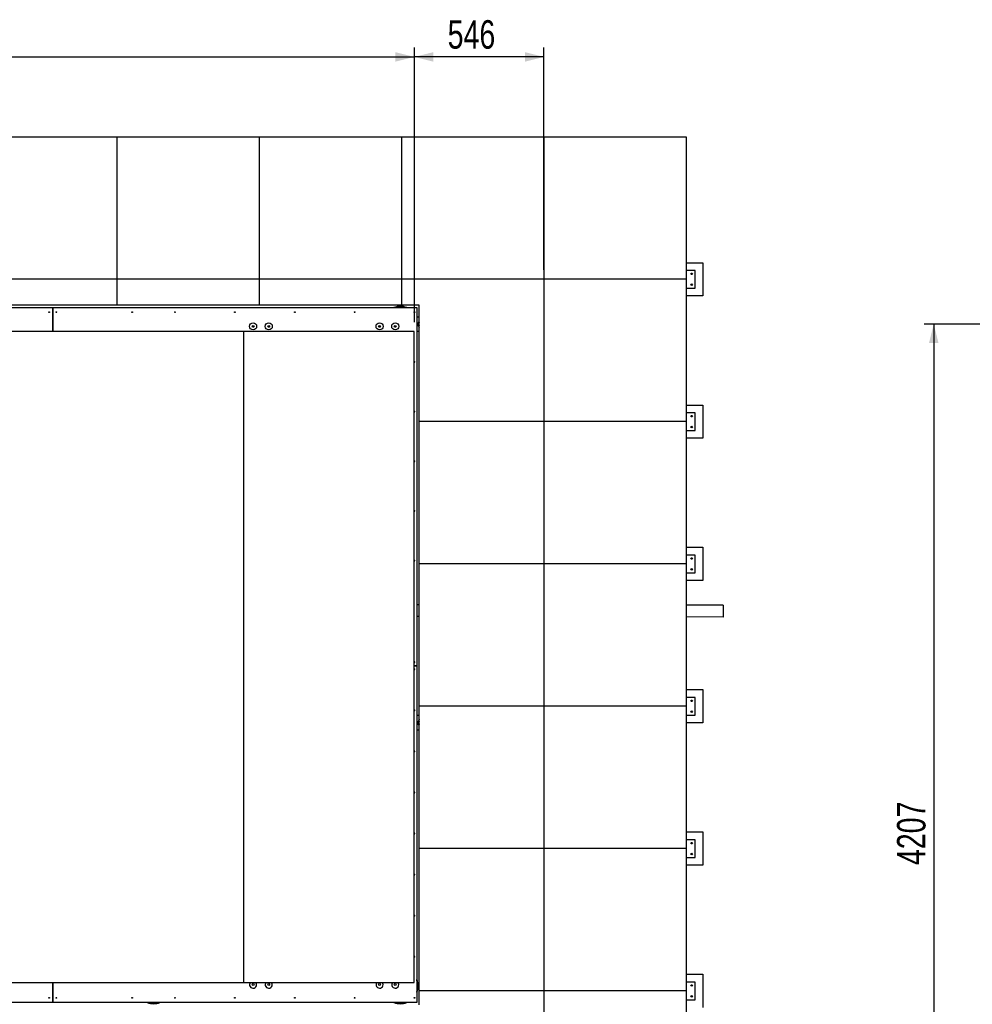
# Model space of a CAD drawing. Header units: millimetres. Extents: x 0 to 841, y 0 to 594.
# Tile 19 of 155: x 200 to 300, y 403 to 507. Entities that reach past the tile are written whole.
import ezdxf

# ---------------------------------------------------------------- set-up
doc = ezdxf.new("R2010")
doc.units = ezdxf.units.MM
doc.layers.add('COTES', color=1, linetype='Continuous')
doc.layers.add('TRAIT-FORT', color=4, linetype='Continuous', lineweight=25)
doc.styles.add('SLDTEXTSTYLE0', font='TXT', dxfattribs={"width": 0.75})
doc.dimstyles.new('SLDDIMSTYLE0', dxfattribs={"dimtxt": 3, "dimasz": 2, "dimexe": 0, "dimexo": 0.0625, "dimgap": 0.75, "dimtad": 1, "dimlfac": 40, "dimrnd": 1e-09, "dimzin": 12, "dimdsep": 46, "dimtxsty": 'SLDTEXTSTYLE0', "dimsah": 1, "dimcen": 0.09, "dimadec": 0, "dimazin": 3, "dimtfac": 1, "dimtofl": 0, "dimtmove": 0, "dimatfit": 3, "dimfxl": 1, "dimfrac": 2, "dimtolj": 1, "dimtzin": 12, "dimarcsym": 0})
doc.dimstyles.new('SLDDIMSTYLE1', dxfattribs={"dimtxt": 3, "dimasz": 2, "dimexe": 0, "dimexo": 0.0625, "dimgap": 0.75, "dimtad": 1, "dimdec": 0, "dimlfac": 40, "dimrnd": 1e-09, "dimzin": 12, "dimdsep": 46, "dimtxsty": 'SLDTEXTSTYLE0', "dimsah": 1, "dimcen": 0.09, "dimadec": 0, "dimazin": 3, "dimtfac": 1, "dimtdec": 0, "dimtofl": 0, "dimtmove": 0, "dimatfit": 3, "dimfxl": 1, "dimfrac": 2, "dimtolj": 1, "dimtzin": 12, "dimarcsym": 0})

# ---------------------------------------------------------------- blocks, each defined once
blk = doc.blocks.new('_D_4')
at = {"layer": 'COTES', "color": 1, "transparency": 16777216}
for p, q in [((77.01, 472.91), (77.01, 504.11)), ((241.37, 475.17), (241.37, 504.11)), ((77.01, 503.11), (241.37, 503.11))]:
    blk.add_line(p, q, dxfattribs=at)
for points in [[(77.01, 503.11), (79.01, 502.61), (79.01, 503.61)], [(241.37, 503.11), (239.37, 503.61), (239.37, 502.61)]]:
    blk.add_solid(points, dxfattribs=at)
at = {"layer": 'COTES', "color": 1, "transparency": 16777216, "char_height": 3, "attachment_point": 1, "style": 'SLDTEXTSTYLE0'}
for s, insert in [('6574', (151.23, 506.98)), ('ITRI', (161.22, 506.98))]:
    blk.add_mtext(s, dxfattribs=dict(at, insert=insert))
blk = doc.blocks.new('_D_5')
at = {"layer": 'COTES', "color": 1, "transparency": 16777216}
for p, q in [((241.37, 475.17), (241.37, 504.11)), ((255.03, 480.67), (255.03, 504.11)), ((255.03, 503.11), (241.37, 503.11))]:
    blk.add_line(p, q, dxfattribs=at)
for points in [[(241.37, 503.11), (243.37, 502.61), (243.37, 503.61)], [(255.03, 503.11), (253.03, 503.61), (253.03, 502.61)]]:
    blk.add_solid(points, dxfattribs=at)
at = {"layer": 'COTES', "color": 1, "transparency": 16777216, "insert": (244.88, 506.98), "char_height": 3, "attachment_point": 1, "style": 'SLDTEXTSTYLE0'}
blk.add_mtext('546', dxfattribs=at)
blk = doc.blocks.new('_D_22')
at = {"layer": 'COTES', "color": 1, "transparency": 16777216}
for p, q in [((323.51, 474.95), (295.11, 474.95)), ((296.11, 474.95), (296.11, 369.77)), ((323.51, 369.77), (295.11, 369.77))]:
    blk.add_line(p, q, dxfattribs=at)
for points in [[(296.11, 474.95), (295.61, 472.95), (296.61, 472.95)], [(296.11, 369.77), (296.61, 371.77), (295.61, 371.77)]]:
    blk.add_solid(points, dxfattribs=at)
at = {"layer": 'COTES', "color": 1, "transparency": 16777216, "insert": (292.24, 417.93), "char_height": 3, "attachment_point": 1, "rotation": 90, "style": 'SLDTEXTSTYLE0'}
blk.add_mtext('4207', dxfattribs=at)

msp = doc.modelspace()

# ---------------------------------------------------------------- linework, layer by layer
at = {"layer": 'TRAIT-FORT', "color": 4, "linetype": 'Continuous', "lineweight": 25}
for p, q in [((195.03227, 494.6718), (210.03227, 494.6718)), ((210.03227, 494.6718), (210.03227, 479.6718)), ((210.03227, 494.6718), (225.03227, 494.6718)), ((225.03227, 494.6718), (225.03227, 479.6718)), ((225.03227, 494.6718), (240.03227, 494.6718)), ((240.03227, 494.6718), (240.03227, 479.6718)), ((240.03227, 494.6718), (255.03227, 494.6718)), ((255.03227, 494.6718), (255.03227, 479.6718)), ((255.03227, 494.6718), (270.03227, 494.6718)), ((270.03227, 494.6718), (270.03227, 479.6718)), ((270.03227, 481.4218), (271.78227, 481.4218)), ((270.96977, 480.6093), (270.03227, 480.6093)), ((270.96977, 478.7343), (270.96977, 480.6093)), ((271.78227, 481.4218), (271.78227, 477.9218)), ((210.03227, 479.6718), (195.03227, 479.6718)), ((225.03227, 479.6718), (210.03227, 479.6718)), ((210.03227, 479.6718), (210.03227, 476.94612)), ((240.03227, 479.6718), (225.03227, 479.6718)), ((225.03227, 479.6718), (225.03227, 476.94612)), ((255.03227, 479.6718), (240.03227, 479.6718)), ((240.03227, 479.6718), (240.03227, 476.94612)), ((270.03227, 479.6718), (255.03227, 479.6718)), ((255.03227, 479.6718), (255.03227, 464.6718)), ((270.03227, 479.6718), (270.03227, 464.6718)), ((270.03227, 478.7343), (270.96977, 478.7343)), ((271.78227, 477.9218), (270.03227, 477.9218)), ((168.89165, 476.69612), (203.2664, 476.69612)), ((210.03227, 476.94612), (195.03227, 476.94612)), ((203.26615, 476.44612), (203.26615, 474.17113)), ((203.2664, 474.17113), (203.2664, 476.69612)), ((203.2664, 476.69612), (241.6414, 476.69612)), ((203.2664, 476.69612), (203.2664, 476.44612)), ((225.03227, 476.94612), (210.03227, 476.94612)), ((240.03227, 476.94612), (225.03227, 476.94612)), ((241.8914, 476.94612), (240.03227, 476.94612)), ((241.6414, 476.69612), (241.6414, 438.94612)), ((241.8914, 464.6718), (241.8914, 476.94612)), ((241.8914, 475.69612), (241.6414, 475.69612)), ((237.79344, 474.65862), (237.62284, 474.65862)), ((223.40477, 474.17113), (76.99337, 474.17113)), ((223.40477, 405.57113), (223.40477, 474.17113)), ((241.35488, 474.17113), (223.40477, 474.17113)), ((241.35488, 405.57113), (241.35488, 474.17113)), ((241.6414, 474.19612), (241.8914, 474.19612)), ((270.03227, 466.4218), (271.78227, 466.4218)), ((271.78227, 466.4218), (271.78227, 462.9218)), ((270.96977, 465.6093), (270.03227, 465.6093)), ((270.96977, 463.7343), (270.96977, 465.6093)), ((255.03227, 464.6718), (241.8914, 464.6718)), ((241.8914, 449.6718), (241.8914, 464.6718)), ((270.03227, 464.6718), (255.03227, 464.6718)), ((255.03227, 464.6718), (255.03227, 449.6718)), ((270.03227, 464.6718), (270.03227, 449.6718)), ((270.03227, 463.7343), (270.96977, 463.7343)), ((271.78227, 462.9218), (270.03227, 462.9218)), ((270.03227, 451.4218), (271.78227, 451.4218)), ((271.78227, 451.4218), (271.78227, 447.9218)), ((270.96977, 450.6093), (270.03227, 450.6093)), ((270.96977, 448.7343), (270.96977, 450.6093)), ((255.03227, 449.6718), (241.8914, 449.6718)), ((241.8914, 434.6718), (241.8914, 449.6718)), ((270.03227, 449.6718), (255.03227, 449.6718)), ((255.03227, 449.6718), (255.03227, 434.6718)), ((270.03227, 449.6718), (270.03227, 434.6718)), ((270.03227, 448.7343), (270.96977, 448.7343)), ((271.78227, 447.9218), (270.03227, 447.9218)), ((241.8914, 445.36667), (241.6414, 445.36697)), ((273.93212, 445.32866), (270.03227, 445.33329)), ((273.93212, 445.32866), (273.93212, 444.07866)), ((241.8914, 444.11667), (241.6414, 444.11697)), ((273.93212, 444.07866), (270.03227, 444.08329)), ((241.6414, 438.94612), (241.35488, 438.94612)), ((241.35488, 438.94587), (241.6414, 438.94587)), ((241.6414, 438.94612), (241.6414, 438.94587)), ((241.6414, 438.94587), (241.6414, 403.44612)), ((270.03227, 436.4218), (271.78227, 436.4218)), ((271.78227, 436.4218), (271.78227, 432.9218)), ((270.96977, 435.6093), (270.03227, 435.6093)), ((270.96977, 433.7343), (270.96977, 435.6093)), ((255.03227, 434.6718), (241.8914, 434.6718)), ((241.8914, 419.6718), (241.8914, 434.6718)), ((270.03227, 434.6718), (255.03227, 434.6718)), ((255.03227, 434.6718), (255.03227, 419.6718)), ((270.03227, 434.6718), (270.03227, 419.6718)), ((241.8914, 433.69612), (241.6414, 433.69612)), ((270.03227, 433.7343), (270.96977, 433.7343)), ((271.78227, 432.9218), (270.03227, 432.9218)), ((241.6414, 432.19612), (241.8914, 432.19612)), ((270.03227, 421.4218), (271.78227, 421.4218)), ((271.78227, 421.4218), (271.78227, 417.9218)), ((270.96977, 420.6093), (270.03227, 420.6093)), ((270.96977, 418.7343), (270.96977, 420.6093)), ((255.03227, 419.6718), (241.8914, 419.6718)), ((241.8914, 404.6718), (241.8914, 419.6718)), ((270.03227, 419.6718), (255.03227, 419.6718)), ((255.03227, 419.6718), (255.03227, 404.6718)), ((270.03227, 419.6718), (270.03227, 404.6718)), ((270.03227, 418.7343), (270.96977, 418.7343)), ((271.78227, 417.9218), (270.03227, 417.9218)), ((270.03227, 406.4218), (271.78227, 406.4218)), ((271.78227, 406.4218), (271.78227, 402.9218)), ((76.99337, 405.57113), (223.40477, 405.57113)), ((203.26615, 405.57113), (203.26615, 403.44612)), ((203.2664, 403.44612), (203.2664, 405.57113)), ((223.40477, 405.57113), (241.35488, 405.57113)), ((270.96977, 405.6093), (270.03227, 405.6093)), ((270.96977, 403.7343), (270.96977, 405.6093)), ((255.03227, 404.6718), (241.8914, 404.6718)), ((241.8914, 403.19612), (241.8914, 404.6718)), ((270.03227, 404.6718), (255.03227, 404.6718)), ((255.03227, 404.6718), (255.03227, 389.6718)), ((270.03227, 404.6718), (270.03227, 389.6718)), ((270.03227, 403.7343), (270.96977, 403.7343)), ((203.26615, 403.44612), (168.89165, 403.44612)), ((203.2664, 403.44612), (203.26615, 403.44612)), ((241.6414, 403.44612), (203.2664, 403.44612))]:
    msp.add_line(p, q, dxfattribs=at)
at = {"layer": 'TRAIT-FORT', "color": 4, "linetype": 'Continuous', "lineweight": 25, "flags": 128}
for points in [[(241.8914, 475.25837), (241.87936, 475.24834), (241.83725, 475.20591)], [(241.8586, 474.84599), (241.87409, 474.80993), (241.8914, 474.78029)], [(241.8914, 433.25837), (241.87936, 433.24834), (241.83725, 433.20591)], [(241.8586, 432.84599), (241.87409, 432.80993), (241.8914, 432.78029)]]:
    msp.add_lwpolyline(points, dxfattribs=at)
at = {"layer": 'TRAIT-FORT', "color": 4, "linetype": 'Continuous', "lineweight": 25}
for centre, radius in [((270.6068, 480.24633), 0.08158), ((270.6068, 479.09728), 0.08158), ((202.8914, 476.19612), 0.04), ((203.6414, 476.19612), 0.04), ((211.6414, 476.19612), 0.04), ((216.1414, 476.19612), 0.04), ((222.4539, 476.19612), 0.04), ((228.7664, 476.19612), 0.04), ((235.0789, 476.19612), 0.04), ((241.3914, 476.19612), 0.04), ((224.37314, 474.70929), 0.375), ((224.37314, 474.70929), 0.09922), ((226.02415, 474.70929), 0.375), ((226.02415, 474.70929), 0.09922), ((237.70814, 474.70929), 0.375), ((237.70814, 474.70929), 0.09922), ((239.35914, 474.70929), 0.375), ((239.35914, 474.70929), 0.09922), ((270.6068, 465.24633), 0.08158), ((270.6068, 464.09728), 0.08158), ((270.6068, 450.24633), 0.08158), ((270.6068, 449.09728), 0.08158), ((270.6068, 435.24633), 0.08158), ((270.6068, 434.09728), 0.08158), ((270.6068, 420.24633), 0.08158), ((270.6068, 419.09728), 0.08158), ((224.37314, 405.33556), 0.09922), ((226.02415, 405.33556), 0.09922), ((237.70814, 405.33556), 0.09922), ((239.35914, 405.33556), 0.09922), ((270.6068, 405.24633), 0.08158), ((202.8914, 403.94612), 0.04), ((203.6414, 403.94612), 0.04), ((211.6414, 403.94612), 0.04), ((216.1414, 403.94612), 0.04), ((222.4539, 403.94612), 0.04), ((228.7664, 403.94612), 0.04), ((235.0789, 403.94612), 0.04), ((241.3914, 403.94612), 0.04), ((270.6068, 404.09728), 0.08158)]:
    msp.add_circle(centre, radius, dxfattribs=at)
for centre, radius, start, end in [((239.8914, 474.94612), 1.875, 68.9605302, 111.0394698), ((239.8914, 474.94612), 1.85, 71.0753556, 108.9246444), ((242.1414, 474.94612), 0.4, 139.4977942, 231.3178125), ((242.1414, 474.94612), 0.3, 146.4426902, 199.4977942), ((241.3914, 470.96134), 0.04, 0, 155.9150794), ((241.3914, 470.96134), 0.04, 204.0849206, 0), ((241.3914, 465.72656), 0.04, 0, 155.9150794), ((241.3914, 465.72656), 0.04, 204.0849206, 0), ((241.3914, 460.49178), 0.04, 0, 155.9150794), ((241.3914, 460.49178), 0.04, 204.0849206, 0), ((241.3914, 455.257), 0.04, 0, 155.9150794), ((241.3914, 455.257), 0.04, 204.0849206, 0), ((241.3914, 450.02222), 0.04, 0, 155.9150794), ((241.3914, 450.02222), 0.04, 204.0849206, 0), ((241.3914, 439.32112), 0.04, 0, 155.9150794), ((241.3914, 439.32112), 0.04, 204.0849206, 0), ((241.3914, 438.57112), 0.04, 0, 155.9150794), ((241.3914, 438.57112), 0.04, 204.0849206, 0), ((241.3914, 434.24299), 0.04, 0, 155.9150794), ((241.3914, 434.24299), 0.04, 204.0849206, 0), ((242.1414, 432.94612), 0.4, 139.4977942, 231.3178125), ((242.1414, 432.94612), 0.3, 146.4426902, 199.4977942), ((241.3914, 429.91487), 0.04, 0, 155.9150794), ((241.3914, 429.91487), 0.04, 204.0849206, 0), ((241.3914, 425.58674), 0.04, 0, 155.9150794), ((241.3914, 425.58674), 0.04, 204.0849206, 0), ((241.3914, 421.25862), 0.04, 0, 155.9150794), ((241.3914, 421.25862), 0.04, 204.0849206, 0), ((241.3914, 416.93049), 0.04, 0, 155.9150794), ((241.3914, 416.93049), 0.04, 204.0849206, 0), ((241.3914, 412.60237), 0.04, 0, 155.9150794), ((241.3914, 412.60237), 0.04, 204.0849206, 0), ((241.3914, 408.27424), 0.04, 0, 155.9150794), ((241.3914, 408.27424), 0.04, 204.0849206, 0), ((239.8914, 405.19612), 1.875, 338.9605302, 21.0394698), ((239.8914, 405.19612), 1.85, 341.0753556, 18.9246444), ((224.37314, 405.33556), 0.375, 141.0835624, 0), ((224.37314, 405.33556), 0.375, 0, 38.9164376), ((226.02415, 405.33556), 0.375, 141.0835624, 0), ((226.02415, 405.33556), 0.375, 0, 38.9164376), ((237.70814, 405.33556), 0.375, 141.0835624, 0), ((237.70814, 405.33556), 0.375, 0, 38.9164376), ((239.35914, 405.33556), 0.375, 141.0835624, 0), ((239.35914, 405.33556), 0.375, 0, 38.9164376), ((213.8914, 405.19612), 1.875, 248.9605302, 291.0394698), ((213.8914, 405.19612), 1.85, 251.0753556, 288.9246444), ((239.8914, 405.19612), 1.875, 248.9605302, 291.0394698), ((239.8914, 405.19612), 1.85, 251.0753556, 288.9246444)]:
    msp.add_arc(centre, radius, start, end, dxfattribs=at)
for points, knots in [([(241.8914, 475.11534), (241.87993, 475.10191), (241.84951, 475.0663), (241.81949, 475.03115), (241.80079, 475.00926)], [0, 0, 0, 0, 0.37719901, 1, 1, 1, 1]), ([(241.80079, 475.00926), (241.81033, 474.98232), (241.82947, 474.92825), (241.84887, 474.87348), (241.8586, 474.84599)], [0, 0, 0, 0, 0.4981654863, 1, 1, 1, 1]), ([(241.8586, 474.84599), (241.86827, 474.81867), (241.87926, 474.78765), (241.8901, 474.75702), (241.8914, 474.75336)], [0, 0, 0, 0, 0.880456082, 1, 1, 1, 1]), ([(241.8914, 433.11534), (241.87993, 433.10191), (241.84951, 433.0663), (241.81949, 433.03115), (241.80079, 433.00926)], [0, 0, 0, 0, 0.37719901, 1, 1, 1, 1]), ([(241.80079, 433.00926), (241.81033, 432.98232), (241.82947, 432.92825), (241.84887, 432.87348), (241.8586, 432.84599)], [0, 0, 0, 0, 0.498165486, 1, 1, 1, 1]), ([(241.8586, 432.84599), (241.86827, 432.81867), (241.87926, 432.78765), (241.8901, 432.75702), (241.8914, 432.75336)], [0, 0, 0, 0, 0.880456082, 1, 1, 1, 1])]:
    msp.add_open_spline(points, degree=3, knots=knots, dxfattribs=at)

# ---------------------------------------------------------------- dimensions: what is measured, and where the dimension line sits
at = {"layer": 'COTES', "color": 1}
dim = msp.add_linear_dim(base=(241.37075, 503.1116), p1=(77.01021, 471.91306), p2=(241.37075, 474.17087), text='<> ITRI', dimstyle='SLDDIMSTYLE1', dxfattribs=at)
dim.commit()
dim.dimension.update_dxf_attribs({"geometry": '_D_4', "text_midpoint": (159.19048, 503.1116), "dimtype": 160})
dim = msp.add_linear_dim(base=(241.37075, 503.1116), p1=(255.03227, 479.6718), p2=(241.37075, 474.17087), dimstyle='SLDDIMSTYLE1', dxfattribs=at)
dim.commit()
dim.dimension.update_dxf_attribs({"geometry": '_D_5', "text_midpoint": (248.20151, 503.1116), "dimtype": 160})
dim = msp.add_linear_dim(base=(296.10641, 369.77112), p1=(324.51106, 474.94612), p2=(324.51106, 369.77112), angle=90, dimstyle='SLDDIMSTYLE0', dxfattribs=at)
dim.commit()
dim.dimension.update_dxf_attribs({"geometry": '_D_22', "text_midpoint": (296.10641, 422.35862), "dimtype": 160})

doc.saveas('drawing.dxf')
